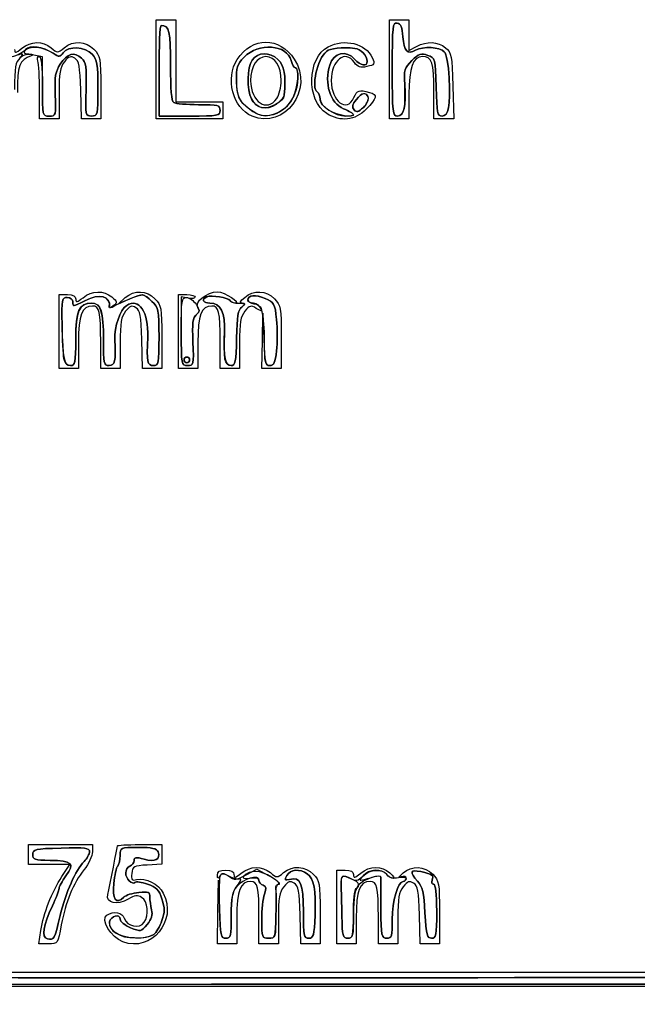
# Model space of a CAD drawing. Header units: millimetres. Extents: x 13 to 91, y 16 to 144.
# Tile 15 of 16: x 53 to 71, y 115 to 143. Entities that reach past the tile are written whole.
import ezdxf

# ---------------------------------------------------------------- set-up
doc = ezdxf.new("R2010")
doc.units = ezdxf.units.MM
doc.layers.add('Layer_1', color=7, linetype='CONTINUOUS')

msp = doc.modelspace()

# ---------------------------------------------------------------- linework, layer by layer
at = {"layer": 'Layer_1', "color": 7}
for points in [[(56.791327, 142.000676), (56.791327, 143.422182), (57.069788, 143.422182), (57.348249, 143.422182), (57.348249, 142.244363), (57.348249, 141.066544), (58.024511, 141.066544), (58.700774, 141.066544), (58.700774, 140.822857), (58.700774, 140.579171), (57.74605, 140.579171), (56.791327, 140.579171)], [(63.553952, 142.006632)], [(60.247689, 141.165847)], [(60.459111, 141.25484)], [(62.863431, 141.197034)], [(58.621214, 140.822857)], [(59.815255, 140.900754)], [(61.743955, 140.821967)], [(62.458951, 140.840459)], [(63.895101, 140.883779)], [(59.536157, 140.656665)], [(59.616095, 140.759283)], [(60.326169, 140.784978)], [(61.67479, 140.734284)], [(62.440108, 140.705159)], [(57.507369, 134.487003)], [(59.894178, 134.197414)], [(54.145861, 133.718018)], [(57.58693, 133.674714)], [(57.74605, 133.674714)], [(58.760499, 133.695021)], [(58.606443, 117.965287)], [(54.04058, 117.75385)], [(60.221846, 117.774157)], [(61.008023, 117.865747)], [(61.340095, 117.758191)], [(62.10989, 117.733542)], [(62.440108, 117.78967)], [(64.490371, 117.827036)], [(64.826917, 117.875693)], [(55.611541, 117.267046)], [(56.719415, 117.208138)], [(53.671623, 117.08279)], [(55.836603, 116.999184)]]:
    msp.add_lwpolyline(points, close=True, dxfattribs=at)
for points in [[(63.474392, 142.000676), (63.474392, 143.422182), (63.752853, 143.422182), (64.031314, 143.422182), (64.031314, 142.98024), (64.031314, 142.538298), (64.250105, 142.654824)], [(53.529354, 141.506849), (53.529354, 142.353298), (53.28533, 142.408019)], [(57.74605, 140.6604), (56.870887, 140.6604), (56.870887, 141.960062)], [(56.870887, 141.960062), (56.870887, 140.660399), (57.74605, 140.660399)], [(64.031314, 141.292157), (64.031314, 140.579171), (63.752853, 140.579171), (63.474392, 140.579171), (63.474392, 142.000676)], [(55.200121, 141.476381), (55.200121, 140.579171), (54.924443, 140.579171), (54.648766, 140.579171), (54.626091, 141.403131)], [(65.291235, 141.520649), (65.317972, 140.579171), (65.032664, 140.579171), (64.747357, 140.579171), (64.747357, 141.375214)], [(54.006716, 141.301232), (54.006716, 140.579171), (53.728255, 140.579171), (53.449794, 140.579171), (53.449794, 141.344202)], [(54.006716, 134.487003), (54.006716, 135.542979), (54.245397, 135.542979)], [(56.02533, 135.418514), (55.717263, 135.294046), (55.905087, 135.459127)], [(57.427809, 134.487003), (57.427809, 135.542979), (57.66649, 135.542979)], [(57.70627, 135.441873), (57.507369, 135.480692), (57.507369, 134.496477)], [(60.371542, 134.328239), (60.371542, 133.431027), (60.093079, 133.431027), (59.814618, 133.431027), (59.831127, 134.223009), (59.847636, 135.014991), (59.873891, 134.263624)], [(54.563638, 134.175999), (54.563638, 133.431027), (54.285177, 133.431027), (54.006716, 133.431027), (54.006716, 134.487003)], [(56.950447, 134.328234), (56.950447, 133.431027), (56.674769, 133.431027), (56.399092, 133.431027), (56.376417, 134.254987)], [(57.984731, 134.175999), (57.984731, 133.431027), (57.70627, 133.431027), (57.427809, 133.431027), (57.427809, 134.487003)], [(55.757043, 134.153089), (55.757043, 133.431027), (55.478582, 133.431027), (55.200121, 133.431027), (55.200121, 134.196058)], [(59.178136, 134.153089), (59.178136, 133.431027), (58.899675, 133.431027), (58.621214, 133.431027), (58.621214, 134.196058)], [(54.088708, 118.866717), (54.319574, 119.21597), (53.725564, 119.21597), (53.131553, 119.21597), (53.131553, 119.500271), (53.131553, 119.784572), (54.046496, 119.784572), (54.96144, 119.784572), (54.96144, 119.576737)], [(56.313965, 119.784572), (56.950447, 119.784572), (56.950447, 119.504516), (56.950447, 119.22446), (56.532756, 119.199904)], [(59.36706, 118.91642), (59.677786, 119.081777), (60.028267, 118.891948)], [(61.962746, 117.997536), (61.962746, 119.053512), (62.201427, 119.053512)], [(58.558433, 117.855386), (58.575212, 118.769211), (58.600997, 117.936615)], [(62.519668, 117.686532), (62.519668, 116.941561), (62.241207, 116.941561), (61.962746, 116.941561), (61.962746, 117.997536)], [(59.098575, 117.686532), (59.098575, 116.941561), (58.820114, 116.941561), (58.541653, 116.941561), (58.558433, 117.855386)], [(60.29198, 117.663622), (60.29198, 116.941561), (60.013519, 116.941561), (59.735058, 116.941561), (59.735058, 117.706592)], [(61.485384, 117.838768), (61.485384, 116.941561), (61.209706, 116.941561), (60.934029, 116.941561), (60.911355, 117.765521)], [(63.713073, 117.663622), (63.713073, 116.941561), (63.434612, 116.941561), (63.156151, 116.941561), (63.156151, 117.706592)], [(64.906479, 117.838766), (64.906479, 116.941561), (64.630801, 116.941561), (64.355124, 116.941561), (64.332449, 117.765521)], [(53.701077, 116.941561), (53.431727, 116.941561), (53.487696, 117.322618)], [(34.656551, 116.921253), (34.679321, 116.129272), (58.422093, 116.129272), (82.164863, 116.129272), (82.187848, 116.840025)], [(34.609528, 115.377942), (34.633783, 115.763742), (58.374222, 115.784184)], [(58.374222, 115.784181), (34.633783, 115.763742), (34.609533, 115.377904)], [(82.171063, 115.208678), (82.171063, 115.723127), (58.426471, 115.723127), (34.681879, 115.723127), (34.657828, 115.296675)]]:
    msp.add_lwpolyline(points, dxfattribs=at)
for points in [[(63.553952, 142.006632), (63.553952, 143.244878), (63.565123, 143.350702), (63.693183, 143.325901)], [(63.693183, 143.325901), (63.56512, 143.350702), (63.553952, 143.244878), (63.553952, 142.006632)], [(63.693183, 143.325901), (63.79621, 143.305949), (63.83901, 143.204419), (63.857786, 142.935442)], [(63.857786, 142.935442), (63.83901, 143.204419), (63.79621, 143.305949), (63.693183, 143.325901)], [(56.870887, 141.960062), (56.870887, 142.674876), (56.897739, 143.259165), (56.930557, 143.25848)], [(56.930557, 143.25848), (56.897739, 143.259165), (56.870887, 142.674876), (56.870887, 141.960062)], [(56.930557, 143.25848), (57.164107, 143.253615), (57.201962, 143.093088), (57.200067, 142.115617)], [(57.200067, 142.115617), (57.201962, 143.093088), (57.164107, 143.253612), (56.930557, 143.25848)], [(52.943382, 142.603998), (53.204638, 142.813812), (53.534185, 142.819559), (53.777331, 142.618542)], [(54.154896, 142.618542), (54.421781, 142.832876), (54.768478, 142.814287), (55.004836, 142.572971)], [(59.113767, 142.283794), (59.549674, 142.938555), (60.317785, 142.942456), (60.747063, 142.292089)], [(59.30742, 142.348241), (59.72326, 142.772802), (60.54191, 142.712984), (60.655795, 142.249716)], [(60.655795, 142.249716), (60.54191, 142.712984), (59.72326, 142.772802), (59.30742, 142.348241)], [(61.713846, 142.645112), (62.181904, 142.892231), (62.796519, 142.742455), (62.977372, 142.337203)], [(63.857786, 142.935442), (63.886372, 142.525908), (63.987943, 142.418021), (64.223657, 142.546817)], [(64.223657, 142.546817), (63.987943, 142.418021), (63.886372, 142.525908), (63.857786, 142.935442)], [(64.250105, 142.654824), (64.551289, 142.815232), (64.853569, 142.801486), (65.076674, 142.617239)], [(52.603402, 142.48805), (52.538561, 142.315533), (52.751525, 142.333819), (52.984293, 142.520755)], [(52.733751, 142.563383), (52.733751, 142.457493), (52.769609, 142.46444), (52.943382, 142.603998)], [(53.04919, 142.565831), (52.969606, 142.467927), (52.985621, 142.446325), (53.141702, 142.441023)], [(52.984293, 142.520755), (53.199139, 142.693297), (53.519663, 142.670361), (53.837351, 142.45971)], [(53.837351, 142.459212), (53.544174, 142.652835), (53.161945, 142.704541), (53.04919, 142.565831)], [(53.777331, 142.618542), (53.959889, 142.467615), (53.966966, 142.467615), (54.154896, 142.618542)], [(54.64962, 142.319659), (54.441879, 142.511605), (54.244875, 142.456695), (54.042779, 142.150516)], [(54.042779, 142.150516), (54.244875, 142.456695), (54.441879, 142.511605), (54.64962, 142.319659)], [(54.95834, 142.432119), (54.756956, 142.652813), (54.270664, 142.676223), (54.124583, 142.472255)], [(54.124583, 142.472255), (54.270664, 142.676222), (54.756956, 142.652812), (54.95834, 142.432118)], [(55.004836, 142.572971), (55.188602, 142.385351), (55.200121, 142.320669), (55.200121, 141.476381)], [(60.276978, 142.281813), (60.04408, 142.503341), (59.698067, 142.496334), (59.540668, 142.266904)], [(59.540668, 142.266904), (59.698067, 142.496334), (60.04408, 142.503341), (60.276978, 142.281813)], [(61.67479, 140.734284), (61.088348, 141.099383), (61.113464, 142.328131), (61.713846, 142.645112)], [(61.405824, 141.350845), (61.220109, 141.468031), (61.405002, 142.292019), (61.666786, 142.513836)], [(61.666786, 142.513836), (61.405002, 142.292019), (61.220109, 141.468031), (61.405824, 141.350845)], [(61.666786, 142.513836), (61.770847, 142.60201), (62.115796, 142.638679), (62.479888, 142.60027)], [(62.479888, 142.60027), (62.115796, 142.638679), (61.770847, 142.60201), (61.666786, 142.513836)], [(62.479888, 142.284977), (62.231779, 142.564884), (61.875547, 142.484433), (61.760541, 142.12252)], [(61.760541, 142.12252), (61.875547, 142.484433), (62.231779, 142.564884), (62.479888, 142.284977)], [(62.468467, 142.195745), (62.20599, 142.578344), (61.803626, 142.263648), (61.803626, 141.675761)], [(62.479888, 142.60027), (62.650066, 142.582318), (62.831229, 142.390594), (62.83538, 142.224056)], [(62.83538, 142.224056), (62.831229, 142.390594), (62.650066, 142.582318), (62.479888, 142.60027)], [(64.223657, 142.546817), (64.43859, 142.664258), (64.910771, 142.640322), (65.043038, 142.505281)], [(65.043038, 142.505281), (64.910771, 142.640322), (64.43859, 142.664258), (64.223657, 142.546817)], [(65.043038, 142.505281), (65.107124, 142.439849), (65.161833, 142.14144), (65.181065, 141.752382)], [(65.181065, 141.752382), (65.161833, 142.141439), (65.107126, 142.439849), (65.043038, 142.505281)], [(65.076674, 142.617239), (65.251207, 142.473103), (65.266391, 142.395501), (65.291235, 141.520649)], [(52.887529, 142.320655), (52.756431, 142.199525), (52.733751, 142.066617), (52.733751, 141.419485)], [(52.870822, 142.304979), (53.003171, 142.454291), (52.999981, 142.45759), (52.77818, 142.400754)], [(53.21111, 142.389809), (52.866531, 142.260452), (52.813309, 142.119763), (52.813309, 141.338255)], [(53.28533, 142.408019), (53.108212, 142.447737), (52.999144, 142.423783), (52.887529, 142.320655)], [(53.141702, 142.441023), (53.260833, 142.436977), (53.286435, 142.418085), (53.21111, 142.389809)], [(53.401501, 142.23772), (53.374941, 142.308387), (53.392843, 142.366206), (53.441282, 142.366206)], [(53.449794, 141.344202), (53.449794, 141.764969), (53.428066, 142.167052), (53.401501, 142.23772)], [(53.441282, 142.366206), (53.500079, 142.366206), (53.529354, 142.082707), (53.529354, 141.513303)], [(53.837351, 142.45971), (54.008993, 142.345899), (54.034897, 142.34703), (54.124583, 142.472255)], [(54.124583, 142.472255), (54.035019, 142.3472), (54.008759, 142.346008), (53.837351, 142.459212)], [(54.160852, 142.215057), (54.034024, 142.057267), (54.006716, 141.895369), (54.006716, 141.301232)], [(54.459203, 142.316956), (54.341831, 142.390094), (54.286298, 142.371127), (54.160852, 142.215057)], [(54.626091, 141.403131), (54.607028, 142.096029), (54.580479, 142.241385), (54.459203, 142.316956)], [(54.780951, 141.419021), (54.800529, 142.082922), (54.784132, 142.195374), (54.64962, 142.319659)], [(54.64962, 142.319659), (54.784132, 142.195374), (54.800529, 142.082922), (54.780951, 141.419021)], [(55.12056, 141.457372), (55.12056, 142.147141), (55.098737, 142.278257), (54.95834, 142.432119)], [(54.95834, 142.432118), (55.098739, 142.278257), (55.12056, 142.147141), (55.12056, 141.457372)], [(59.536157, 140.656665), (58.98272, 140.890383), (58.75924, 141.75127), (59.113767, 142.283794)], [(59.089074, 141.649368), (59.075991, 142.060774), (59.099472, 142.135932), (59.30742, 142.348241)], [(59.30742, 142.348241), (59.099472, 142.135932), (59.075991, 142.060774), (59.089074, 141.649368)], [(59.540668, 142.266904), (59.392461, 142.05087), (59.37989, 141.430081), (59.518073, 141.151282)], [(59.518076, 141.151282), (59.37989, 141.430081), (59.392461, 142.05087), (59.540668, 142.266904)], [(59.933959, 142.366206), (59.67878, 142.366206), (59.496377, 142.078398), (59.496377, 141.675761)], [(60.747063, 142.292089), (61.32047, 141.423366), (60.462984, 140.265264), (59.536157, 140.656665)], [(60.37154, 141.675761), (60.37154, 142.078398), (60.189137, 142.366206), (59.933959, 142.366206)], [(60.459114, 141.25484), (60.50802, 141.840711), (60.460785, 142.106969), (60.276978, 142.281813)], [(60.276978, 142.281813), (60.460796, 142.106969), (60.508017, 141.840711), (60.459114, 141.25484)], [(60.655795, 142.249716), (60.683975, 142.135082), (60.738952, 142.041291), (60.777967, 142.041291)], [(60.777967, 142.041291), (60.738952, 142.041291), (60.683975, 142.135082), (60.655795, 142.249716)], [(62.83538, 142.224056), (62.839241, 142.069079), (62.641173, 142.103022), (62.479888, 142.284977)], [(62.479888, 142.284977), (62.641173, 142.103022), (62.839241, 142.069079), (62.83538, 142.224056)], [(62.977372, 142.337203), (63.061872, 142.147855), (63.051307, 142.129758), (62.826831, 142.079421)], [(63.910281, 141.56415), (63.885061, 141.98151), (63.902962, 142.040975), (64.116471, 142.249839)], [(64.116473, 142.249839), (63.902944, 142.040975), (63.885062, 141.98151), (63.910283, 141.56415)], [(64.417715, 142.366206), (64.145451, 142.366206), (64.031314, 142.048947), (64.031314, 141.292157)], [(64.116471, 142.249839), (64.316983, 142.44597), (64.381381, 142.467393), (64.568706, 142.400282)], [(64.568707, 142.400282), (64.381383, 142.467393), (64.316984, 142.44597), (64.116473, 142.249839)], [(64.747357, 141.375214), (64.747357, 142.193028), (64.689751, 142.366206), (64.417715, 142.366206)], [(64.568706, 142.400282), (64.785465, 142.322624), (64.787309, 142.315676), (64.809808, 141.491213)], [(64.80981, 141.491213), (64.78731, 142.315676), (64.785467, 142.322625), (64.568707, 142.400282)], [(54.042779, 142.150516), (53.901286, 141.93615), (53.877993, 141.796574), (53.897145, 141.277867)], [(53.897145, 141.277867), (53.877995, 141.796574), (53.901282, 141.93615), (54.042779, 142.150516)], [(57.200067, 142.115617), (57.198715, 141.424002), (57.227698, 141.091873), (57.293074, 141.049438)], [(57.293074, 141.049438), (57.227699, 141.091873), (57.198726, 141.424002), (57.200067, 142.115617)], [(60.716103, 141.193878), (60.857079, 141.495708), (60.896909, 142.041291), (60.777967, 142.041291)], [(60.777967, 142.041291), (60.816981, 142.041291), (60.848902, 141.914595), (60.848902, 141.759746)], [(61.760541, 142.12252), (61.596024, 141.604803), (61.778045, 141.032348), (62.158823, 140.869911)], [(62.158823, 140.869911), (61.778044, 141.032348), (61.596024, 141.604803), (61.760541, 142.12252)], [(62.826831, 142.079421), (62.634973, 142.036398), (62.561403, 142.060279), (62.468467, 142.195745)], [(63.703128, 140.660399), (63.563268, 140.660399), (63.553952, 140.744468), (63.553952, 142.006632)], [(63.553952, 142.006632), (63.553952, 140.744468), (63.563268, 140.660399), (63.703128, 140.660399)], [(59.616095, 140.759283), (59.208481, 141.000509), (59.104102, 141.176794), (59.089074, 141.649368)], [(59.089074, 141.649368), (59.100514, 141.28961), (59.142554, 141.15159), (59.280543, 141.020807)], [(59.496377, 141.675761), (59.496377, 141.068133), (59.963264, 140.751258), (60.247689, 141.165847)], [(60.848902, 141.759746), (60.848902, 141.005137), (60.153822, 140.441057), (59.616095, 140.759283)], [(60.247689, 141.165847), (60.315807, 141.265139), (60.37154, 141.494601), (60.37154, 141.675761)], [(61.803626, 141.675761), (61.803626, 141.078089), (62.25466, 140.740399), (62.454584, 141.188387)], [(65.181065, 141.752382), (65.221456, 140.935307), (65.170555, 140.660399), (64.978876, 140.660399)], [(64.978876, 140.660399), (65.170555, 140.660399), (65.221456, 140.935307), (65.181065, 141.752382)], [(53.529354, 141.513303), (53.529354, 140.661891), (53.529696, 140.660399), (53.72465, 140.660399)], [(53.72465, 140.660399), (53.52979, 140.660399), (53.529354, 140.66229), (53.529354, 141.506849)], [(54.93957, 140.660399), (54.762612, 140.660399), (54.759077, 140.677302), (54.780951, 141.419021)], [(54.780951, 141.419021), (54.759077, 140.677302), (54.762612, 140.660399), (54.93957, 140.660399)], [(55.12056, 141.457372), (55.12056, 140.682451), (55.115552, 140.660399), (54.93957, 140.660399)], [(54.93957, 140.660399), (55.115552, 140.660399), (55.12056, 140.682451), (55.12056, 141.457372)], [(61.485384, 141.141785), (61.485384, 141.229157), (61.449582, 141.323234), (61.405824, 141.350845)], [(61.405824, 141.350845), (61.449582, 141.323234), (61.485384, 141.229157), (61.485384, 141.141785)], [(62.454584, 141.188387), (62.549641, 141.40139), (62.604913, 141.420339), (62.89758, 141.340262)], [(62.863431, 141.197034), (62.80209, 141.360237), (62.685494, 141.336658), (62.51943, 141.127466)], [(63.910283, 141.56415), (63.948546, 140.930968), (63.886527, 140.660399), (63.703128, 140.660399)], [(63.895101, 140.883779), (63.918643, 141.006638), (63.925469, 141.312805), (63.910281, 141.56415)], [(64.809808, 141.491213), (64.830119, 140.747018), (64.847746, 140.660399), (64.978876, 140.660399)], [(64.978876, 140.660399), (64.847746, 140.660399), (64.830119, 140.747018), (64.80981, 141.491213)], [(53.897145, 141.277867), (53.919586, 140.670106), (53.916874, 140.660399), (53.72465, 140.660399)], [(53.72465, 140.660399), (53.916874, 140.660399), (53.919586, 140.670106), (53.897145, 141.277867)], [(59.518073, 141.151282), (59.655365, 140.874289), (59.959571, 140.811692), (60.232307, 141.004313)], [(59.815255, 140.900754), (59.706209, 140.928784), (59.572479, 141.041522), (59.518076, 141.151282)], [(60.459114, 141.25484), (60.44423, 141.076521), (60.026078, 140.846562), (59.815255, 140.900754)], [(60.232307, 141.004313), (60.352642, 141.0893), (60.454704, 141.202038), (60.459111, 141.25484)], [(60.326169, 140.784978), (60.474438, 140.856812), (60.63953, 141.029933), (60.716103, 141.193878)], [(61.743955, 140.821967), (61.59412, 140.915239), (61.485384, 141.049731), (61.485384, 141.141785)], [(61.485384, 141.141785), (61.485384, 140.945821), (61.920905, 140.66112), (62.221317, 140.660703)], [(62.458948, 140.840459), (62.397311, 140.916404), (62.413729, 140.994313), (62.51943, 141.127466)], [(62.51943, 141.127466), (62.413729, 140.994313), (62.397311, 140.916404), (62.458948, 140.840459)], [(62.51943, 141.127466), (62.599226, 141.227986), (62.699698, 141.310231), (62.7427, 141.310231)], [(62.724764, 140.910027), (62.82443, 141.005623), (62.88683, 141.134776), (62.863431, 141.197034)], [(62.7427, 141.310231), (62.90827, 141.310231), (62.897771, 141.075968), (62.724767, 140.910027)], [(62.89758, 141.340262), (63.14114, 141.273622), (63.123335, 141.179251), (62.806085, 140.855349)], [(57.293074, 141.049438), (57.345297, 141.015539), (57.665496, 140.987243), (58.004621, 140.986559)], [(58.004621, 140.986559), (57.665496, 140.987243), (57.3453, 141.015539), (57.293074, 141.049438)], [(58.621214, 140.822858), (58.621214, 140.670246), (58.568171, 140.6604), (57.74605, 140.6604)], [(57.74605, 140.660399), (58.568173, 140.660399), (58.621214, 140.670245), (58.621214, 140.822857)], [(58.004621, 140.986559), (58.567767, 140.985422), (58.621214, 140.971234), (58.621214, 140.822858)], [(58.621214, 140.822857), (58.621214, 140.971233), (58.567767, 140.985423), (58.004621, 140.986559)], [(59.280543, 141.020807), (59.684505, 140.637932), (59.915244, 140.585892), (60.326169, 140.784978)], [(62.806085, 140.855349), (62.486212, 140.528767), (62.075501, 140.484815), (61.67479, 140.734284)], [(62.440108, 140.705159), (62.440108, 140.5978), (61.980061, 140.674992), (61.743955, 140.821967)], [(62.158823, 140.869911), (62.31353, 140.803915), (62.440108, 140.729776), (62.440108, 140.705159)], [(62.440108, 140.705159), (62.440108, 140.729776), (62.31353, 140.803915), (62.158823, 140.869911)], [(62.458948, 140.840459), (62.526208, 140.757584), (62.580696, 140.771845), (62.724764, 140.910027)], [(62.724767, 140.910027), (62.580699, 140.771844), (62.526212, 140.757584), (62.458951, 140.840459)], [(63.703128, 140.660399), (63.802449, 140.660399), (63.866606, 140.735052), (63.895101, 140.883779)], [(62.221317, 140.660703), (62.341652, 140.660536), (62.440108, 140.680541), (62.440108, 140.705159)], [(54.092142, 134.692765), (54.077778, 135.419918), (54.085861, 135.46175), (54.240735, 135.46175)], [(54.240735, 135.46175), (54.085861, 135.46175), (54.077778, 135.419917), (54.092143, 134.692765)], [(54.240735, 135.46175), (54.33328, 135.46175), (54.404518, 135.408756), (54.404518, 135.339907)], [(54.404518, 135.339907), (54.404518, 135.408756), (54.33328, 135.46175), (54.240735, 135.46175)], [(54.245397, 135.542979), (54.409414, 135.542979), (54.484078, 135.503022), (54.484078, 135.41524)], [(54.484078, 135.41524), (54.484078, 135.30935), (54.519936, 135.316297), (54.693708, 135.455854)], [(54.693708, 135.455854), (54.951402, 135.662808), (55.283817, 135.671991), (55.517717, 135.478615)], [(54.742213, 135.369937), (55.155025, 135.584815), (55.495749, 135.501265), (55.447939, 135.196883)], [(55.443738, 135.184), (55.502477, 135.499291), (55.163389, 135.589163), (54.742216, 135.369934)], [(55.517717, 135.478615), (55.67992, 135.344516), (55.683401, 135.324197), (55.561825, 135.221178)], [(55.577748, 135.215143), (55.765175, 135.322684), (56.317126, 135.542979), (56.399142, 135.542979)], [(55.905087, 135.459127), (56.161778, 135.684735), (56.514536, 135.670502), (56.755163, 135.424824)], [(56.54776, 134.334462), (56.577683, 135.035345), (56.289542, 135.468401), (55.947155, 135.237127)], [(55.947155, 135.237127), (56.289542, 135.468401), (56.577684, 135.035345), (56.54776, 134.334462)], [(56.667887, 135.350899), (56.427887, 135.577989), (56.421671, 135.578643), (56.02533, 135.418514)], [(56.399142, 135.542979), (56.435302, 135.542979), (56.556237, 135.456543), (56.667887, 135.350899)], [(56.755163, 135.424824), (56.938929, 135.237205), (56.950447, 135.172522), (56.950447, 134.328234)], [(57.507369, 134.487003), (57.507369, 135.387773), (57.518755, 135.46175), (57.65734, 135.46175)], [(57.65734, 135.46175), (57.739823, 135.46175), (57.863805, 135.37372), (57.932854, 135.266127)], [(57.66649, 135.542979), (57.797765, 135.542979), (57.905171, 135.511494), (57.905171, 135.473016)], [(57.905171, 135.473016), (57.905171, 135.434538), (57.815666, 135.420518), (57.70627, 135.441873)], [(57.982717, 135.179929), (57.868264, 135.320727), (58.251371, 135.624208), (58.543568, 135.624208)], [(58.325071, 135.299292), (58.131513, 135.299292), (58.078246, 135.418925), (58.243302, 135.482938)], [(58.243302, 135.482938), (58.078246, 135.418925), (58.131513, 135.299292), (58.325071, 135.299292)], [(58.905344, 135.371153), (58.85296, 135.457692), (58.382869, 135.537064), (58.243302, 135.482938)], [(58.243302, 135.482938), (58.382869, 135.53706), (58.85296, 135.457692), (58.905344, 135.371155)], [(58.543568, 135.624208), (58.751596, 135.624208), (59.242811, 135.307676), (59.043601, 135.301995)], [(59.257696, 135.299412), (59.172723, 135.303148), (59.192449, 135.350699), (59.326182, 135.464452)], [(59.326182, 135.464452), (59.585419, 135.684948), (59.937557, 135.668534), (60.176257, 135.424829)], [(59.416817, 135.38307), (59.416817, 135.532954), (59.630927, 135.555641), (59.912376, 135.435576)], [(59.912391, 135.435577), (59.634947, 135.553925), (59.416817, 135.5333), (59.416817, 135.38872)], [(59.912376, 135.435576), (60.172807, 135.324479), (60.190538, 135.291611), (60.237499, 134.832887)], [(60.237514, 134.832888), (60.190549, 135.291612), (60.172823, 135.32448), (59.912391, 135.435577)], [(60.176257, 135.424829), (60.360023, 135.23721), (60.371542, 135.172527), (60.371542, 134.328239)], [(54.404518, 135.339907), (54.404518, 135.18854), (54.391486, 135.187381), (54.742213, 135.369937)], [(54.742216, 135.369934), (54.391487, 135.187381), (54.404518, 135.18854), (54.404518, 135.339907)], [(54.931191, 135.299292), (54.581785, 135.299292), (54.484078, 135.071571), (54.484078, 134.257228)], [(54.484078, 134.271341), (54.484078, 135.090104), (54.577879, 135.299292), (54.945015, 135.299292)], [(54.965259, 135.218063), (54.662725, 135.218063), (54.563638, 134.960968), (54.563638, 134.175999)], [(55.279681, 134.248656), (55.279681, 135.067906), (55.202932, 135.299292), (54.931191, 135.299292)], [(54.945015, 135.299292), (55.202549, 135.299292), (55.279681, 135.057146), (55.279681, 134.248656)], [(55.200121, 134.196058), (55.200121, 135.057621), (55.16325, 135.218063), (54.965259, 135.218063)], [(55.561825, 135.221178), (55.489226, 135.159664), (55.436086, 135.142931), (55.443738, 135.184)], [(55.447939, 135.196883), (55.442609, 135.162897), (55.501014, 135.171117), (55.577748, 135.215143)], [(55.947155, 135.237127), (55.753721, 135.106466), (55.58527, 134.623602), (55.604445, 134.254751)], [(55.604445, 134.254751), (55.585271, 134.623602), (55.753721, 135.106466), (55.947155, 135.237127)], [(56.209529, 135.168812), (56.092157, 135.241951), (56.036625, 135.222984), (55.911178, 135.066914)], [(56.376417, 134.254987), (56.357347, 134.947886), (56.330806, 135.093242), (56.209529, 135.168812)], [(56.667887, 135.350899), (56.859786, 135.169323), (56.870887, 135.113799), (56.870887, 134.335538)], [(56.870887, 134.335538), (56.870887, 135.113799), (56.859788, 135.169323), (56.667887, 135.350899)], [(57.932854, 135.266127), (58.045974, 135.089864), (58.046238, 135.0602), (57.935479, 134.966383)], [(57.939444, 134.969715), (58.030774, 135.047102), (58.042882, 135.105916), (57.982717, 135.179929)], [(58.386352, 135.218063), (58.083818, 135.218063), (57.984731, 134.960968), (57.984731, 134.175999)], [(58.744969, 134.43339), (58.768922, 135.05099), (58.648515, 135.299292), (58.325071, 135.299292)], [(58.325071, 135.299292), (58.648515, 135.299292), (58.768922, 135.05099), (58.744966, 134.43339)], [(58.621214, 134.196058), (58.621214, 135.057621), (58.584343, 135.218063), (58.386352, 135.218063)], [(58.905344, 135.371155), (58.929268, 135.331629), (59.045189, 135.298131), (59.162941, 135.296709)], [(59.043601, 135.301995), (58.991489, 135.300532), (58.92927, 135.331627), (58.905344, 135.371153)], [(59.092686, 134.298443), (59.104231, 134.930846), (59.133445, 135.105118), (59.242039, 135.189377)], [(59.24204, 135.189377), (59.133448, 135.105118), (59.104234, 134.930846), (59.092688, 134.298443)], [(59.162941, 135.296709), (59.35462, 135.294435), (59.362902, 135.28316), (59.24204, 135.189377)], [(59.242039, 135.189377), (59.35375, 135.276057), (59.356451, 135.295037), (59.257696, 135.299412)], [(59.658973, 135.150933), (59.505392, 135.246606), (59.468766, 135.237193), (59.332075, 135.066914)], [(59.416817, 135.38872), (59.416817, 135.34575), (59.494571, 135.29891), (59.589595, 135.284634)], [(59.577906, 135.299292), (59.489307, 135.299292), (59.416817, 135.336992), (59.416817, 135.38307)], [(59.894178, 134.197414), (59.894178, 134.997097), (59.807439, 135.299292), (59.577906, 135.299292)], [(59.589595, 135.284634), (59.684624, 135.270362), (59.778025, 135.210196), (59.797153, 135.150933)], [(59.797153, 135.150933), (59.826041, 135.061427), (59.802643, 135.061427), (59.658973, 135.150933)], [(55.911178, 135.066914), (55.78435, 134.909124), (55.757043, 134.747226), (55.757043, 134.153089)], [(57.842419, 134.187263), (57.818391, 134.731846), (57.837168, 134.883026), (57.939444, 134.969715)], [(57.935479, 134.966383), (57.837852, 134.88366), (57.818718, 134.723535), (57.842381, 134.187259)], [(59.332075, 135.066914), (59.205494, 134.909231), (59.178136, 134.746823), (59.178136, 134.153089)], [(54.145861, 133.718018), (54.124674, 133.831187), (54.100496, 134.269823), (54.092142, 134.692765)], [(54.092143, 134.692765), (54.112007, 133.687302), (54.147904, 133.512256), (54.334233, 133.512256)], [(60.237499, 134.832887), (60.264821, 134.566036), (60.265362, 134.159727), (60.238693, 133.929979)], [(60.238707, 133.92998), (60.26536, 134.159728), (60.264811, 134.566036), (60.237514, 134.832888)], [(56.711766, 133.512256), (56.53482, 133.512256), (56.516565, 133.603772), (56.54776, 134.334462)], [(56.54776, 134.334462), (56.516565, 133.603772), (56.53482, 133.512256), (56.711766, 133.512256)], [(56.870887, 134.335538), (56.870887, 133.566409), (56.860417, 133.512256), (56.711766, 133.512256)], [(56.711766, 133.512256), (56.860421, 133.512256), (56.870887, 133.566412), (56.870887, 134.335538)], [(57.507369, 134.496477), (57.507369, 133.524515), (57.509677, 133.51226), (57.689786, 133.51226)], [(57.689786, 133.512256), (57.509738, 133.512256), (57.507369, 133.524914), (57.507369, 134.487003)], [(58.744966, 134.43339), (58.717398, 133.722627), (58.761467, 133.512256), (58.937958, 133.512256)], [(58.760499, 133.695021), (58.7401, 133.795542), (58.733114, 134.127808), (58.744969, 134.43339)], [(59.092688, 134.298443), (59.080061, 133.606944), (59.061426, 133.512256), (58.937958, 133.512256)], [(58.937958, 133.512256), (59.061426, 133.512256), (59.080061, 133.606944), (59.092686, 134.298443)], [(54.334233, 133.512256), (54.470297, 133.512256), (54.484078, 133.58207), (54.484078, 134.271341)], [(54.484078, 134.257228), (54.484078, 133.581779), (54.470094, 133.512256), (54.334233, 133.512256)], [(55.438802, 133.512256), (55.291382, 133.512256), (55.279681, 133.566409), (55.279681, 134.248656)], [(55.279681, 134.248656), (55.279681, 133.566409), (55.291382, 133.512256), (55.438802, 133.512256)], [(55.604445, 134.254751), (55.637359, 133.621638), (55.612957, 133.512256), (55.438802, 133.512256)], [(55.438802, 133.512256), (55.612957, 133.512256), (55.637359, 133.621638), (55.604445, 134.254751)], [(57.689786, 133.51226), (57.867723, 133.51226), (57.871472, 133.528839), (57.842419, 134.187263)], [(57.842381, 134.187259), (57.871472, 133.528833), (57.867723, 133.512256), (57.689786, 133.512256)], [(59.873891, 134.263624), (59.897059, 133.6005), (59.917179, 133.512256), (60.045197, 133.512256)], [(60.042217, 133.512256), (59.909573, 133.512256), (59.894178, 133.583505), (59.894178, 134.197414)], [(57.66649, 133.755943), (57.622732, 133.755943), (57.58693, 133.71939), (57.58693, 133.674714)], [(57.58693, 133.674714), (57.58693, 133.71939), (57.622732, 133.755943), (57.66649, 133.755943)], [(57.74605, 133.674714), (57.74605, 133.71939), (57.710248, 133.755943), (57.66649, 133.755943)], [(57.66649, 133.755943), (57.710248, 133.755943), (57.74605, 133.71939), (57.74605, 133.674714)], [(60.238693, 133.929979), (60.199803, 133.594558), (60.161088, 133.512256), (60.042217, 133.512256)], [(60.045197, 133.512256), (60.160475, 133.512256), (60.200197, 133.598003), (60.238707, 133.92998)], [(54.334233, 133.512256), (54.237055, 133.512256), (54.170846, 133.584574), (54.145861, 133.718018)], [(57.58693, 133.674714), (57.58693, 133.630038), (57.622732, 133.593485), (57.66649, 133.593485)], [(57.66649, 133.593485), (57.622732, 133.593485), (57.58693, 133.630038), (57.58693, 133.674714)], [(57.66649, 133.593485), (57.710248, 133.593485), (57.74605, 133.630038), (57.74605, 133.674714)], [(57.74605, 133.674714), (57.74605, 133.630038), (57.710248, 133.593485), (57.66649, 133.593485)], [(58.937958, 133.512256), (58.856414, 133.512256), (58.782042, 133.588855), (58.760499, 133.695021)], [(53.250893, 119.500271), (53.250893, 119.650657), (53.311495, 119.664449), (54.066387, 119.685877)], [(54.066387, 119.685877), (53.311491, 119.664449), (53.250893, 119.650657), (53.250893, 119.500271)], [(54.88188, 119.584341), (54.88188, 119.689832), (54.756337, 119.705463), (54.066387, 119.685877)], [(54.066387, 119.685877), (54.756337, 119.705462), (54.88188, 119.689858), (54.88188, 119.584341)], [(55.399873, 118.351413), (55.462737, 118.629134), (55.677483, 119.710454), (55.677483, 119.749268)], [(55.677483, 119.749268), (55.677483, 119.768685), (55.9639, 119.784572), (56.313965, 119.784572)], [(55.757043, 119.475902), (55.757043, 119.701789), (55.760623, 119.703343), (56.276681, 119.703343)], [(56.276681, 119.703343), (55.760594, 119.703343), (55.757043, 119.701789), (55.757043, 119.475902)], [(56.276681, 119.703343), (56.675095, 119.703343), (56.807483, 119.673646), (56.844168, 119.57604)], [(56.844168, 119.576042), (56.807483, 119.673645), (56.675095, 119.703343), (56.276681, 119.703343)], [(53.748316, 119.333578), (53.305317, 119.33735), (53.250893, 119.355588), (53.250893, 119.500271)], [(53.250893, 119.500271), (53.250893, 119.355588), (53.305313, 119.33735), (53.748316, 119.333578)], [(54.88188, 119.584341), (54.88188, 119.515768), (54.811501, 119.387799), (54.725476, 119.299973)], [(54.725476, 119.299973), (54.811498, 119.387799), (54.88188, 119.515765), (54.88188, 119.584341)], [(54.96144, 119.576737), (54.96144, 119.462427), (54.855666, 119.233971), (54.726387, 119.069056)], [(55.687738, 119.171294), (55.725855, 119.213736), (55.757043, 119.35081), (55.757043, 119.475902)], [(55.757043, 119.475902), (55.757043, 119.35081), (55.725855, 119.213736), (55.687738, 119.171294)], [(56.442844, 119.365373), (56.207686, 119.431665), (56.154844, 119.424939), (56.154844, 119.328716)], [(56.154844, 119.328716), (56.154844, 119.424939), (56.207688, 119.431665), (56.442844, 119.365375)], [(56.442844, 119.365375), (56.761866, 119.275442), (56.92497, 119.36107), (56.844168, 119.576042)], [(56.844168, 119.57604), (56.92497, 119.361058), (56.761866, 119.275439), (56.442844, 119.365373)], [(54.20581, 118.891322), (54.463252, 119.247582), (54.379855, 119.328201), (53.748316, 119.333578)], [(53.748316, 119.333578), (54.379855, 119.328217), (54.463252, 119.247582), (54.20581, 118.891322)], [(54.725476, 119.299973), (54.47906, 119.048389), (54.199335, 118.416921), (54.04058, 117.75385)], [(54.04058, 117.75385), (54.199335, 118.416921), (54.47906, 119.048389), (54.725476, 119.299973)], [(54.726387, 119.069056), (54.409903, 118.665335), (54.193513, 118.142221), (54.071622, 117.486196)], [(55.572944, 118.674583), (55.597964, 118.905332), (55.64962, 119.128852), (55.687738, 119.171294)], [(55.687738, 119.171294), (55.649621, 119.128852), (55.597964, 118.905332), (55.572947, 118.674583)], [(56.035504, 119.164116), (55.969867, 119.138399), (55.916163, 119.052641), (55.916163, 118.973539)], [(55.916163, 118.973539), (55.916163, 119.05264), (55.969867, 119.1384), (56.035504, 119.164116)], [(56.154844, 119.328716), (56.154844, 119.263904), (56.101141, 119.189831), (56.035504, 119.164116)], [(56.035504, 119.164116), (56.101141, 119.189833), (56.154844, 119.263901), (56.154844, 119.328716)], [(56.532756, 119.199904), (56.146364, 119.177193), (56.113222, 119.159087), (56.09049, 118.958326)], [(59.228645, 118.966388), (59.489902, 119.176202), (59.819448, 119.18195), (60.062595, 118.980928)], [(60.093066, 118.854629), (59.773268, 119.057809), (59.475358, 119.065758), (59.297463, 118.875862)], [(60.440159, 118.980928), (60.707044, 119.195262), (61.053741, 119.176673), (61.2901, 118.935358)], [(61.113742, 118.951878), (60.913175, 119.101613), (60.627357, 119.075517), (60.53484, 118.899022)], [(60.534843, 118.899028), (60.62736, 119.075521), (60.913178, 119.101617), (61.113746, 118.951883)], [(62.649738, 118.966388), (62.913523, 119.178233), (63.242531, 119.181617), (63.485468, 118.974982)], [(62.711313, 118.884095), (62.920976, 119.085194), (63.254094, 119.104804), (63.400523, 118.924668)], [(63.394832, 118.931669), (63.255106, 119.10356), (62.888697, 119.082986), (62.721035, 118.893832)], [(63.861119, 118.972121), (64.118971, 119.195368), (64.471457, 119.180124), (64.711194, 118.935357)], [(64.369443, 119.0098), (64.068847, 119.075619), (64.042998, 118.996072), (64.28043, 118.735871)], [(64.280433, 118.735871), (64.043, 118.99607), (64.06885, 119.075623), (64.369445, 119.0098)], [(53.487696, 117.322618), (53.560096, 117.815562), (53.798159, 118.427176), (54.088708, 118.866717)], [(54.006716, 118.525692), (54.006716, 118.575257), (54.096308, 118.739787), (54.20581, 118.891322)], [(54.20581, 118.891322), (54.096308, 118.739787), (54.006716, 118.575254), (54.006716, 118.525692)], [(55.916163, 118.973539), (55.916163, 118.811275), (56.102289, 118.620787), (56.181659, 118.701821)], [(56.181695, 118.70182), (56.102289, 118.620787), (55.916163, 118.811275), (55.916163, 118.973539)], [(56.09049, 118.958326), (56.06963, 118.774069), (56.090732, 118.747927), (56.230273, 118.785183)], [(56.230273, 118.785183), (56.476733, 118.850987), (56.8634, 118.654078), (56.99398, 118.39627)], [(58.542875, 118.911381), (58.54198, 119.01543), (58.605595, 119.053512), (58.780334, 119.053512)], [(58.612316, 118.879149), (58.559305, 118.793739), (58.543822, 118.800926), (58.542875, 118.911381)], [(58.606443, 117.965287), (58.592687, 118.438985), (58.605329, 118.865792), (58.634583, 118.913748)], [(58.869669, 118.882399), (58.712576, 118.970989), (58.668983, 118.970436), (58.612316, 118.879149)], [(58.634583, 118.913748), (58.670672, 118.972948), (58.746899, 118.960828), (58.872034, 118.876001)], [(58.780334, 119.053512), (58.944351, 119.053512), (59.019015, 119.013556), (59.019015, 118.925773)], [(59.168643, 118.798782), (59.108225, 118.78611), (58.973689, 118.823735), (58.869669, 118.882399)], [(58.872034, 118.876001), (59.040772, 118.761614), (59.082575, 118.765027), (59.36706, 118.91642)], [(59.019015, 118.925773), (59.019015, 118.819883), (59.054873, 118.82683), (59.228645, 118.966388)], [(59.735058, 118.763834), (59.735058, 118.936011), (59.265914, 118.805504), (59.097073, 118.586354)], [(59.108972, 118.601797), (59.220557, 118.746628), (59.240949, 118.813948), (59.168643, 118.798782)], [(59.297463, 118.875862), (59.242582, 118.81728), (59.298114, 118.802098), (59.476473, 118.82693)], [(59.476473, 118.82693), (59.646146, 118.850551), (59.735044, 118.828879), (59.735044, 118.763839)], [(60.028267, 118.891948), (60.229665, 118.782866), (60.341587, 118.678669), (60.291385, 118.646992)], [(60.062595, 118.980928), (60.245152, 118.830001), (60.252229, 118.830001), (60.440159, 118.980928)], [(60.308369, 118.649903), (60.364984, 118.651284), (60.268095, 118.743424), (60.093066, 118.854629)], [(60.53484, 118.899022), (60.465917, 118.76754), (60.477414, 118.750825), (60.612022, 118.786765)], [(60.612025, 118.786771), (60.477412, 118.750827), (60.465919, 118.767544), (60.534843, 118.899028)], [(60.612022, 118.786765), (60.926683, 118.870782), (61.008023, 118.6816), (61.008023, 117.865747)], [(61.008023, 117.865747), (61.008023, 118.6816), (60.926683, 118.870782), (60.612025, 118.786771)], [(61.340095, 117.758187), (61.369421, 118.497578), (61.311239, 118.804438), (61.113742, 118.951878)], [(61.113746, 118.951883), (61.311239, 118.804444), (61.369428, 118.497584), (61.340099, 117.758193)], [(61.2901, 118.935358), (61.473866, 118.747739), (61.485384, 118.683056), (61.485384, 117.838768)], [(62.396585, 118.796787), (62.104495, 118.932663), (62.081227, 118.919782), (62.089966, 118.627037)], [(62.089966, 118.627037), (62.081461, 118.912093), (62.124496, 118.938805), (62.373285, 118.802866)], [(62.201427, 119.053512), (62.365444, 119.053512), (62.440108, 119.013556), (62.440108, 118.925773)], [(62.373285, 118.802866), (62.503444, 118.731742), (62.568867, 118.747468), (62.711313, 118.884095)], [(62.519668, 118.525524), (62.651022, 118.608408), (62.610751, 118.697159), (62.396585, 118.796787)], [(62.440108, 118.925773), (62.440108, 118.819883), (62.475966, 118.82683), (62.649738, 118.966388)], [(63.228597, 118.837096), (63.251622, 118.970726), (62.715868, 118.790276), (62.581141, 118.619024)], [(62.721035, 118.893832), (62.582149, 118.737147), (62.584516, 118.735626), (62.847409, 118.812603)], [(62.847409, 118.812603), (63.169812, 118.907007), (63.238672, 118.910192), (63.22629, 118.830133)], [(63.22629, 117.936615), (63.221118, 118.394543), (63.222152, 118.79976), (63.228597, 118.837096)], [(63.22629, 118.830133), (63.221118, 118.796626), (63.221118, 118.394543), (63.22629, 117.936615)], [(63.583584, 118.812524), (63.534244, 118.811041), (63.449306, 118.864655), (63.394832, 118.931669)], [(63.400523, 118.924668), (63.470918, 118.838072), (63.578463, 118.810771), (63.728507, 118.841409)], [(63.485468, 118.974982), (63.588772, 118.887116), (63.632924, 118.81401), (63.583584, 118.812524)], [(63.812523, 118.858968), (63.716916, 118.824998), (63.732141, 118.86043), (63.861119, 118.972121)], [(63.728507, 118.841409), (63.851292, 118.866479), (63.951754, 118.851354), (63.951754, 118.807795)], [(63.951754, 118.818516), (63.951754, 118.868846), (63.890453, 118.886659), (63.812523, 118.858968)], [(63.868134, 118.728596), (63.914125, 118.728596), (63.951754, 118.76906), (63.951754, 118.818516)], [(63.951754, 118.807795), (63.951754, 118.764236), (63.914125, 118.728596), (63.868134, 118.728596)], [(64.695588, 118.766609), (64.748527, 118.907471), (64.711858, 118.93482), (64.369443, 119.0098)], [(64.369445, 119.0098), (64.711857, 118.934817), (64.748533, 118.907471), (64.69559, 118.766609)], [(64.711194, 118.935357), (64.89496, 118.747737), (64.906479, 118.683055), (64.906479, 117.838766)], [(53.816681, 118.033792), (53.9212, 118.254775), (54.006716, 118.47613), (54.006716, 118.525692)], [(54.006716, 118.525692), (54.006716, 118.476134), (53.9212, 118.254775), (53.816681, 118.033792)], [(55.858558, 118.275246), (55.644853, 118.057058), (55.524272, 118.225647), (55.572944, 118.674583)], [(55.572947, 118.674583), (55.524272, 118.225649), (55.644853, 118.057058), (55.858561, 118.275246)], [(56.181659, 118.701821), (56.210237, 118.730998), (56.372692, 118.707994), (56.542676, 118.650728)], [(56.542712, 118.650727), (56.372728, 118.708002), (56.21027, 118.730998), (56.181695, 118.70182)], [(56.542676, 118.650728), (56.797509, 118.564861), (56.869884, 118.490452), (56.955157, 118.226653)], [(56.955193, 118.226652), (56.86992, 118.490451), (56.797545, 118.56486), (56.542712, 118.650727)], [(59.097073, 118.586354), (58.9703, 118.421808), (58.939455, 118.256746), (58.939455, 117.742895)], [(58.939456, 117.742895), (58.939456, 118.271836), (58.968623, 118.419633), (59.108972, 118.601797)], [(59.500196, 118.728596), (59.197662, 118.728596), (59.098575, 118.471501), (59.098575, 117.686532)], [(59.735058, 117.706592), (59.735058, 118.568154), (59.698187, 118.728596), (59.500196, 118.728596)], [(59.735044, 118.763839), (59.735044, 118.709343), (59.78835, 118.643872), (59.853495, 118.618348)], [(59.853523, 118.618343), (59.788361, 118.643866), (59.735058, 118.709337), (59.735058, 118.763834)], [(59.853495, 118.618348), (59.946075, 118.582079), (59.954764, 118.5258), (59.893275, 118.360682)], [(59.893303, 118.360678), (59.954795, 118.525796), (59.946108, 118.582071), (59.853523, 118.618343)], [(60.291385, 118.646992), (60.243338, 118.61667), (60.210151, 118.558663), (60.21764, 118.518081)], [(60.218345, 118.545831), (60.211264, 118.601676), (60.251753, 118.648508), (60.308369, 118.649903)], [(60.21764, 118.518081), (60.225119, 118.477499), (60.227021, 118.142734), (60.221857, 117.774158)], [(60.221846, 117.774157), (60.227017, 118.142733), (60.225426, 118.489987), (60.218345, 118.545831)], [(60.446115, 118.577447), (60.319287, 118.419657), (60.29198, 118.257759), (60.29198, 117.663622)], [(60.744466, 118.679346), (60.627094, 118.752484), (60.571562, 118.733517), (60.446115, 118.577447)], [(60.911355, 117.765521), (60.892292, 118.458419), (60.865743, 118.603775), (60.744466, 118.679346)], [(62.109856, 117.733542), (62.103253, 118.079781), (62.094302, 118.481853), (62.089966, 118.627037)], [(62.089966, 118.627037), (62.094263, 118.481853), (62.103253, 118.079781), (62.109856, 117.733542)], [(62.440108, 117.78967), (62.440108, 118.166778), (62.47591, 118.497913), (62.519668, 118.525524)], [(62.581141, 118.619024), (62.476243, 118.485687), (62.44326, 118.285546), (62.441911, 117.774157)], [(62.921289, 118.728596), (62.618755, 118.728596), (62.519668, 118.471501), (62.519668, 117.686532)], [(63.156151, 117.706592), (63.156151, 118.568154), (63.11928, 118.728596), (62.921289, 118.728596)], [(63.868134, 118.728596), (63.714209, 118.728596), (63.553952, 118.170582), (63.553952, 117.634615)], [(63.553952, 117.634615), (63.553952, 118.170582), (63.714209, 118.728596), (63.868134, 118.728596)], [(63.86721, 118.577447), (63.74038, 118.419657), (63.713073, 118.257759), (63.713073, 117.663622)], [(64.165561, 118.679346), (64.048189, 118.752484), (63.992657, 118.733517), (63.86721, 118.577447)], [(64.332449, 117.765521), (64.313386, 118.458419), (64.286837, 118.603775), (64.165561, 118.679346)], [(64.28043, 118.735871), (64.418742, 118.584297), (64.45743, 118.416812), (64.490367, 117.827036)], [(64.490369, 117.827036), (64.457431, 118.416812), (64.418741, 118.584297), (64.280433, 118.735871)], [(64.738845, 118.647368), (64.690408, 118.647368), (64.67094, 118.701027), (64.695588, 118.766609)], [(64.69559, 118.766609), (64.670942, 118.701025), (64.690419, 118.647368), (64.738847, 118.647368)], [(64.826917, 117.875693), (64.826917, 118.385711), (64.79705, 118.647368), (64.738845, 118.647368)], [(64.738847, 118.647368), (64.797053, 118.647368), (64.826919, 118.385711), (64.826919, 117.875693)], [(55.987876, 118.220993), (55.666697, 118.033575), (55.344125, 118.105122), (55.399873, 118.351413)], [(56.99398, 118.39627), (57.400675, 117.593313), (56.654214, 116.692249), (55.836603, 116.999184)], [(56.288861, 118.415159), (56.110563, 118.3978), (55.916926, 118.334839), (55.858558, 118.275246)], [(55.858561, 118.275246), (55.916926, 118.334835), (56.110566, 118.397798), (56.288865, 118.415159)], [(56.372111, 118.273646), (56.263965, 118.342349), (56.174949, 118.330148), (55.987876, 118.220993)], [(56.609401, 118.283051), (56.612583, 118.425958), (56.571912, 118.442718), (56.288861, 118.415159)], [(56.288865, 118.415159), (56.571916, 118.44272), (56.612583, 118.425954), (56.609404, 118.283051)], [(56.449189, 117.559107), (56.593622, 117.760627), (56.550507, 118.160311), (56.372111, 118.273646)], [(56.657996, 117.916307), (56.629267, 118.027997), (56.607404, 118.193032), (56.609401, 118.283051)], [(56.609404, 118.283051), (56.607415, 118.193032), (56.62927, 118.027997), (56.658, 117.916308)], [(56.955157, 118.226653), (57.040477, 117.962711), (57.040009, 117.854246), (56.952452, 117.606905)], [(56.952488, 117.606904), (57.040009, 117.854245), (57.040477, 117.96271), (56.955193, 118.226652)], [(59.893275, 118.360682), (59.85002, 118.244484), (59.814618, 117.914204), (59.814618, 117.626718)], [(59.814634, 117.626719), (59.814634, 117.914204), (59.850038, 118.244485), (59.893303, 118.360678)], [(53.671623, 117.08279), (53.497116, 117.123721), (53.549893, 117.469729), (53.816681, 118.033792)], [(53.816681, 118.033792), (53.549893, 117.469729), (53.497116, 117.123723), (53.671623, 117.08279)], [(58.600997, 117.936615), (58.624675, 117.172044), (58.639552, 117.104018), (58.783119, 117.104018)], [(58.785453, 117.104018), (58.644413, 117.104018), (58.629346, 117.176507), (58.606443, 117.965287)], [(63.394832, 117.104018), (63.246673, 117.104018), (63.235062, 117.161374), (63.22629, 117.936615)], [(63.22629, 117.936615), (63.235065, 117.161377), (63.246673, 117.104018), (63.394832, 117.104018)], [(54.04058, 117.75385), (53.876025, 117.066558), (53.860581, 117.038467), (53.671623, 117.08279)], [(53.671623, 117.08279), (53.860581, 117.038464), (53.876025, 117.066561), (54.04058, 117.75385)], [(55.836603, 116.999188), (55.491335, 117.128803), (55.183504, 117.641451), (55.376049, 117.766174)], [(55.376049, 117.766174), (55.565498, 117.888892), (55.824158, 117.84062), (55.876324, 117.672809)], [(55.45337, 117.568021), (55.486662, 117.744519), (55.757043, 117.814529), (55.757043, 117.64665)], [(55.757046, 117.64665), (55.757046, 117.814529), (55.486665, 117.744519), (55.453373, 117.568021)], [(55.876324, 117.672809), (55.949965, 117.435933), (56.30973, 117.364526), (56.449189, 117.559107)], [(56.531987, 117.497274), (56.660582, 117.653082), (56.695681, 117.769798), (56.657996, 117.916307)], [(56.658, 117.916308), (56.695687, 117.769798), (56.660546, 117.653082), (56.53199, 117.497274)], [(58.783119, 117.104018), (58.925277, 117.104018), (58.939456, 117.161959), (58.939456, 117.742895)], [(58.939455, 117.742895), (58.939455, 117.16525), (58.924695, 117.104018), (58.785453, 117.104018)], [(60.013519, 117.104018), (60.208845, 117.104018), (60.212589, 117.116065), (60.221846, 117.774157)], [(60.221857, 117.774158), (60.212604, 117.116061), (60.208865, 117.104019), (60.013535, 117.104019)], [(61.161085, 117.104018), (61.020923, 117.104018), (61.008023, 117.168221), (61.008023, 117.865747)], [(61.008023, 117.865747), (61.008023, 117.168221), (61.020923, 117.104018), (61.161085, 117.104018)], [(61.340099, 117.758193), (61.317001, 117.175982), (61.29731, 117.104018), (61.161085, 117.104018)], [(61.161085, 117.104018), (61.29731, 117.104018), (61.317001, 117.175979), (61.340095, 117.758191)], [(62.109856, 117.733542), (62.120756, 117.162259), (62.136589, 117.104018), (62.280988, 117.104018)], [(62.281021, 117.104018), (62.136621, 117.104018), (62.120789, 117.16226), (62.10989, 117.733542)], [(62.280988, 117.104018), (62.427541, 117.104018), (62.440108, 117.158174), (62.440108, 117.78967)], [(62.441911, 117.774157), (62.44032, 117.158773), (62.427137, 117.104018), (62.281021, 117.104018)], [(64.490367, 117.827036), (64.525895, 117.190897), (64.548541, 117.104018), (64.678832, 117.104018)], [(64.678835, 117.104018), (64.548544, 117.104018), (64.525898, 117.190897), (64.490371, 117.827036)], [(64.678832, 117.104018), (64.812847, 117.104018), (64.826917, 117.17734), (64.826917, 117.875693)], [(64.826919, 117.875693), (64.826919, 117.17734), (64.812845, 117.104018), (64.678835, 117.104018)], [(54.071622, 117.486196), (53.970465, 116.941762), (53.970329, 116.941561), (53.701077, 116.941561)], [(55.453373, 117.568021), (55.407037, 117.322385), (55.751149, 117.109437), (56.194628, 117.109304)], [(55.611576, 117.267047), (55.509691, 117.353741), (55.438498, 117.489178), (55.45337, 117.568021)], [(55.757043, 117.64665), (55.757043, 117.581139), (55.891301, 117.472138), (56.055394, 117.404427)], [(56.055397, 117.404427), (55.891304, 117.472139), (55.757046, 117.581138), (55.757046, 117.64665)], [(56.055394, 117.404427), (56.347039, 117.284081), (56.357752, 117.286168), (56.531987, 117.497274)], [(56.53199, 117.497274), (56.357755, 117.286168), (56.347042, 117.284081), (56.055397, 117.404427)], [(56.952452, 117.606905), (56.894103, 117.442008), (56.789219, 117.262563), (56.719376, 117.208139)], [(56.719412, 117.208138), (56.789258, 117.262561), (56.894139, 117.442007), (56.952488, 117.606904)], [(59.814618, 117.626718), (59.814618, 117.123324), (59.821938, 117.104018), (60.013519, 117.104018)], [(60.013535, 117.104019), (59.821981, 117.104019), (59.814634, 117.123327), (59.814634, 117.626719)], [(63.553952, 117.634615), (63.553952, 117.158171), (63.537712, 117.104018), (63.394832, 117.104018)], [(63.394832, 117.104018), (63.537712, 117.104018), (63.553952, 117.158174), (63.553952, 117.634615)], [(56.719376, 117.208139), (56.513639, 117.04782), (55.826228, 117.084373), (55.611541, 117.267046)], [(56.194628, 117.109304), (56.413419, 117.109239), (56.649573, 117.153712), (56.719415, 117.208138)], [(82.179836, 116.052837), (81.965325, 115.935626), (34.697505, 115.942776), (34.626527, 116.060066)], [(34.626533, 116.060029), (34.697509, 115.942776), (81.965331, 115.935626), (82.179841, 116.0528)], [(58.374222, 115.784184), (74.927205, 115.798439), (82.14526, 115.77866), (82.215729, 115.718989)], [(82.215729, 115.718987), (82.145263, 115.778698), (74.927205, 115.798437), (58.374222, 115.784181)]]:
    msp.add_open_spline(points, degree=3, dxfattribs=at)

doc.saveas('drawing.dxf')
